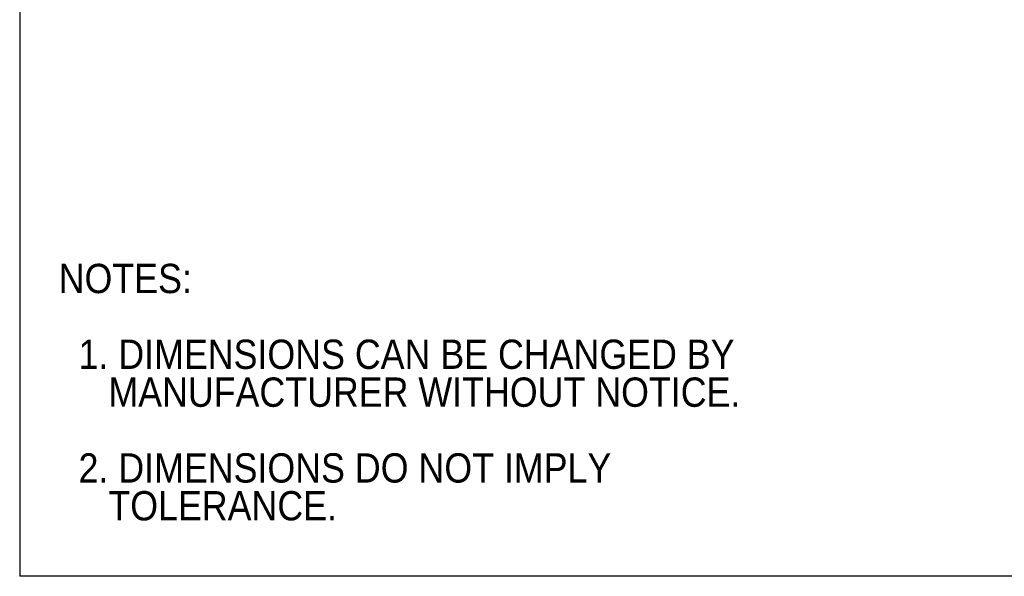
# Model space of a CAD drawing. Header units: inches. Extents: x 0 to 33, y 0 to 25.5.
# Tile 1 of 18: x 0 to 15.1, y 0 to 8.5. Entities that reach past the tile are written whole.
import ezdxf

# ---------------------------------------------------------------- set-up
doc = ezdxf.new("R2010")
doc.units = ezdxf.units.IN
doc.header["$LTSCALE"] = 3
doc.header["$MEASUREMENT"] = 0
doc.linetypes.add('SLD-Solid', pattern=[0])
doc.layers.add('SLD-DEFPOINTS', color=7, linetype='Continuous')
doc.layers.add('TEXT', color=140, linetype='SLD-Solid', lineweight=25)
doc.styles.add('SLDTEXTSTYLE0', font='GOTHIC.TTF', dxfattribs={"width": 0.913})

# ---------------------------------------------------------------- blocks, each defined once
blk = doc.blocks.new('Block2')
at = {"color": 7, "linetype": 'SLD-Solid', "lineweight": 18}
for p, q in [((0, 0), (0, 25.5)), ((33, 0), (0, 0))]:
    blk.add_line(p, q, dxfattribs=at)
blk = doc.blocks.new('SW_NOTE_0_3')
at = {"layer": 'TEXT', "color": 0, "char_height": 0.45, "attachment_point": 1, "style": 'SLDTEXTSTYLE0'}
for s, insert in [('NOTES:', (0, 0.575)), ('  1. DIMENSIONS CAN BE CHANGED BY     ', (0, -0.589)), ('     MANUFACTURER WITHOUT NOTICE.', (0, -1.171)), ('  2. DIMENSIONS DO NOT IMPLY ', (0, -2.335)), ('     TOLERANCE.', (0, -2.916))]:
    blk.add_mtext(s, dxfattribs=dict(at, insert=insert))

msp = doc.modelspace()

# ---------------------------------------------------------------- linework, layer by layer
at = {"color": 7, "linetype": 'SLD-Solid'}
for p in [(0, 25.5), (33, 0)]:
    msp.add_line(p, (0, 0), dxfattribs=at)

# ---------------------------------------------------------------- block references
at = {"layer": 'SLD-DEFPOINTS'}
msp.add_blockref('Block2', (0, 0), dxfattribs=at)
at = {"layer": 'TEXT'}
msp.add_blockref('SW_NOTE_0_3', (0.599, 4.225), dxfattribs=at)

doc.saveas('drawing.dxf')
